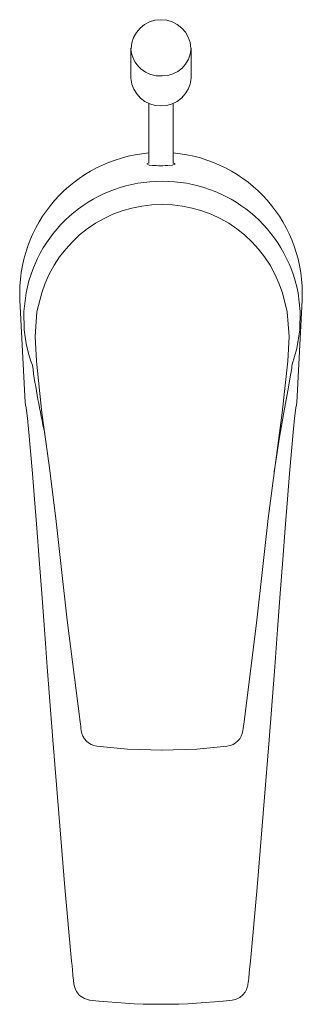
# Model space of a CAD drawing. Header units: millimetres. Extents: x 3496.054 to 3496.101, y 2061.493 to 2061.657.
import ezdxf

# ---------------------------------------------------------------- set-up
doc = ezdxf.new("R2010")
doc.units = ezdxf.units.MM
doc.layers.add('SANINDUSA', color=3, linetype='Continuous')

msp = doc.modelspace()

# ---------------------------------------------------------------- linework, layer by layer
at = {"layer": 'SANINDUSA', "linetype": 'Continuous', "lineweight": 15}
for p, q in [((3496.072424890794, 2061.652322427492), (3496.072424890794, 2061.647321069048)), ((3496.082424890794, 2061.647321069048), (3496.082424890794, 2061.652322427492)), ((3496.075424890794, 2061.643102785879), (3496.075424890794, 2061.633198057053)), ((3496.079424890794, 2061.633198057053), (3496.079424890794, 2061.643102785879)), ((3496.053952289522, 2061.610376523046), (3496.054829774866, 2061.593360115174)), ((3496.100020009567, 2061.593360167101), (3496.100897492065, 2061.610376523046)), ((3496.054829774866, 2061.593360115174), (3496.054902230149, 2061.59297901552)), ((3496.099947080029, 2061.592976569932), (3496.100020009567, 2061.593360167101))]:
    msp.add_line(p, q, dxfattribs=at)
at = {"layer": 'SANINDUSA', "linetype": 'Continuous', "lineweight": 15, "flags": 128}
for points in [[(3496.079424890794, 2061.633266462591), (3496.079774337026, 2061.633036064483), (3496.079308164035, 2061.632855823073), (3496.078554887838, 2061.632793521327), (3496.078092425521, 2061.632778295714), (3496.07773840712, 2061.632772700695), (3496.077339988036, 2061.632771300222), (3496.077009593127, 2061.632773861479), (3496.076607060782, 2061.632782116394), (3496.076087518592, 2061.632804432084), (3496.075430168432, 2061.632873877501), (3496.075094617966, 2061.633094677), (3496.075424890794, 2061.633263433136)], [(3496.054691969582, 2061.605430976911), (3496.054629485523, 2061.608487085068), (3496.054982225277, 2061.61157924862)], [(3496.05759146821, 2061.611579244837), (3496.056795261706, 2061.60841132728), (3496.056488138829, 2061.604336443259), (3496.056703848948, 2061.600225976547), (3496.05762837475, 2061.591644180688), (3496.0588180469, 2061.582848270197), (3496.059940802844, 2061.574014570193), (3496.060874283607, 2061.565554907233), (3496.061839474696, 2061.557079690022), (3496.063974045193, 2061.540141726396)], [(3496.097618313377, 2061.611579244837), (3496.098414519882, 2061.60841132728), (3496.098721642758, 2061.604336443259), (3496.09850593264, 2061.600225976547), (3496.097581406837, 2061.591644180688), (3496.096391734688, 2061.582848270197), (3496.095268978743, 2061.574014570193), (3496.094335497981, 2061.565554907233), (3496.093370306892, 2061.557079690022), (3496.091235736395, 2061.540141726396)], [(3496.100517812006, 2061.605430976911), (3496.100580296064, 2061.608487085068), (3496.10022755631, 2061.61157924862)], [(3496.099242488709, 2061.599686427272), (3496.100034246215, 2061.602343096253), (3496.100517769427, 2061.6054309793)], [(3496.096259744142, 2061.581809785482), (3496.096503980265, 2061.583555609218), (3496.097149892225, 2061.58757277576), (3496.09787791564, 2061.591651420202), (3496.098536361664, 2061.595259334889), (3496.098987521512, 2061.597916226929), (3496.099160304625, 2061.599038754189), (3496.099209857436, 2061.599393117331), (3496.099242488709, 2061.599686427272)], [(3496.054902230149, 2061.59297901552), (3496.055002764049, 2061.592450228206), (3496.055218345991, 2061.590721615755), (3496.055462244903, 2061.588324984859), (3496.055742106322, 2061.585236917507), (3496.056054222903, 2061.58152493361), (3496.05639633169, 2061.577245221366), (3496.056768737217, 2061.572433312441), (3496.057167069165, 2061.567180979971), (3496.057590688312, 2061.561531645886), (3496.058037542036, 2061.555544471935), (3496.058501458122, 2061.549330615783), (3496.059431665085, 2061.537172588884), (3496.060416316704, 2061.524901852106), (3496.061456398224, 2061.512585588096), (3496.062552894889, 2061.500290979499)], [(3496.092296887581, 2061.500290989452), (3496.093393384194, 2061.512585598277), (3496.094433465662, 2061.524901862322), (3496.095418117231, 2061.53717259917), (3496.096348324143, 2061.549330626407), (3496.096812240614, 2061.555544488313), (3496.097259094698, 2061.561531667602), (3496.097682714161, 2061.567181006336), (3496.098081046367, 2061.572433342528), (3496.098453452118, 2061.577245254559), (3496.098795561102, 2061.581524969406), (3496.099107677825, 2061.585236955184), (3496.099387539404, 2061.588325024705), (3496.099631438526, 2061.590721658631), (3496.099847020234, 2061.592450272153), (3496.099947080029, 2061.592976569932)], [(3496.066759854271, 2061.536131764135), (3496.071834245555, 2061.535622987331), (3496.077674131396, 2061.535431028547)], [(3496.077535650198, 2061.535431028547), (3496.083375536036, 2061.535622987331), (3496.088449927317, 2061.536131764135)], [(3496.062553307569, 2061.500284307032), (3496.062577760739, 2061.500017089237), (3496.06268091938, 2061.49893429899), (3496.062782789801, 2061.497926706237), (3496.062869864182, 2061.497133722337), (3496.062942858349, 2061.496558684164), (3496.062994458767, 2061.49625226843), (3496.063036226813, 2061.49606900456), (3496.063125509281, 2061.495779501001), (3496.063362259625, 2061.495275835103), (3496.063890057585, 2061.494613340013), (3496.064684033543, 2061.494074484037), (3496.065527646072, 2061.493823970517), (3496.065603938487, 2061.493824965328)], [(3496.089252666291, 2061.493848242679), (3496.08982152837, 2061.493939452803), (3496.090518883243, 2061.494268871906), (3496.091039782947, 2061.494691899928), (3496.091406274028, 2061.495145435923), (3496.091642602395, 2061.495577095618), (3496.091775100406, 2061.495931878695), (3496.091830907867, 2061.496139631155), (3496.091860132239, 2061.49627651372), (3496.09188899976, 2061.49644064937), (3496.091937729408, 2061.496786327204), (3496.092013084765, 2061.497425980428), (3496.092110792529, 2061.498351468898), (3496.092215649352, 2061.49941832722), (3496.092296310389, 2061.500284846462)]]:
    msp.add_lwpolyline(points, dxfattribs=at)
at = {"layer": 'SANINDUSA', "linetype": 'Continuous', "lineweight": 15}
for centre, radius, start, end in [((3496.077418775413, 2061.652111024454), 0.004973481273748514, 1.982228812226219, 178.450110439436), ((3496.077247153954, 2061.652540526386), 0.004830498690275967, 183.4784046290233, 274.1293012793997), ((3496.077644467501, 2061.652507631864), 0.004785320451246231, 269.4075384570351, 357.371221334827), ((3496.077424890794, 2061.647729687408), 0.005016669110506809, 184.6720388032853, 355.3279611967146), ((3496.077374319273, 2061.61152215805), 0.02345003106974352, 94.76856830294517, 182.8002602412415), ((3496.077481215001, 2061.611528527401), 0.02344459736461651, 357.1835055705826, 85.24443150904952), ((3496.077426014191, 2061.607330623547), 0.0228424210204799, 89.5513181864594, 169.2807336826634), ((3496.077783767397, 2061.607330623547), 0.02284242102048, 10.71926631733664, 90.44868181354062), ((3496.077538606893, 2061.605461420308), 0.02086397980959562, 89.8179736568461, 162.9481299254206), ((3496.077671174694, 2061.605461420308), 0.02086397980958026, 17.0518700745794, 90.18202634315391), ((3496.076170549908, 2061.607212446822), 0.02155229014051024, 184.7413596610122, 200.8744389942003), ((3496.204622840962, 2061.620731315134), 0.1500944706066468, 188.1192447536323, 192.5086999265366), ((3495.554287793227, 2061.473373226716), 0.5140409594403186, 7.302134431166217, 7.463204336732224), ((3496.596124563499, 2061.473997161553), 0.5092031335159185, 172.5362909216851, 172.6982218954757), ((3496.067131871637, 2061.539085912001), 0.002996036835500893, 187.2343261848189, 262.9219866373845), ((3496.088111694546, 2061.539081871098), 0.002962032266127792, 276.5601425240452, 352.8759686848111), ((3496.077425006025, 2061.591355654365), 0.098224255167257, 263.0882421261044, 276.9153150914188)]:
    msp.add_arc(centre, radius, start, end, dxfattribs=at)

doc.saveas('drawing.dxf')
